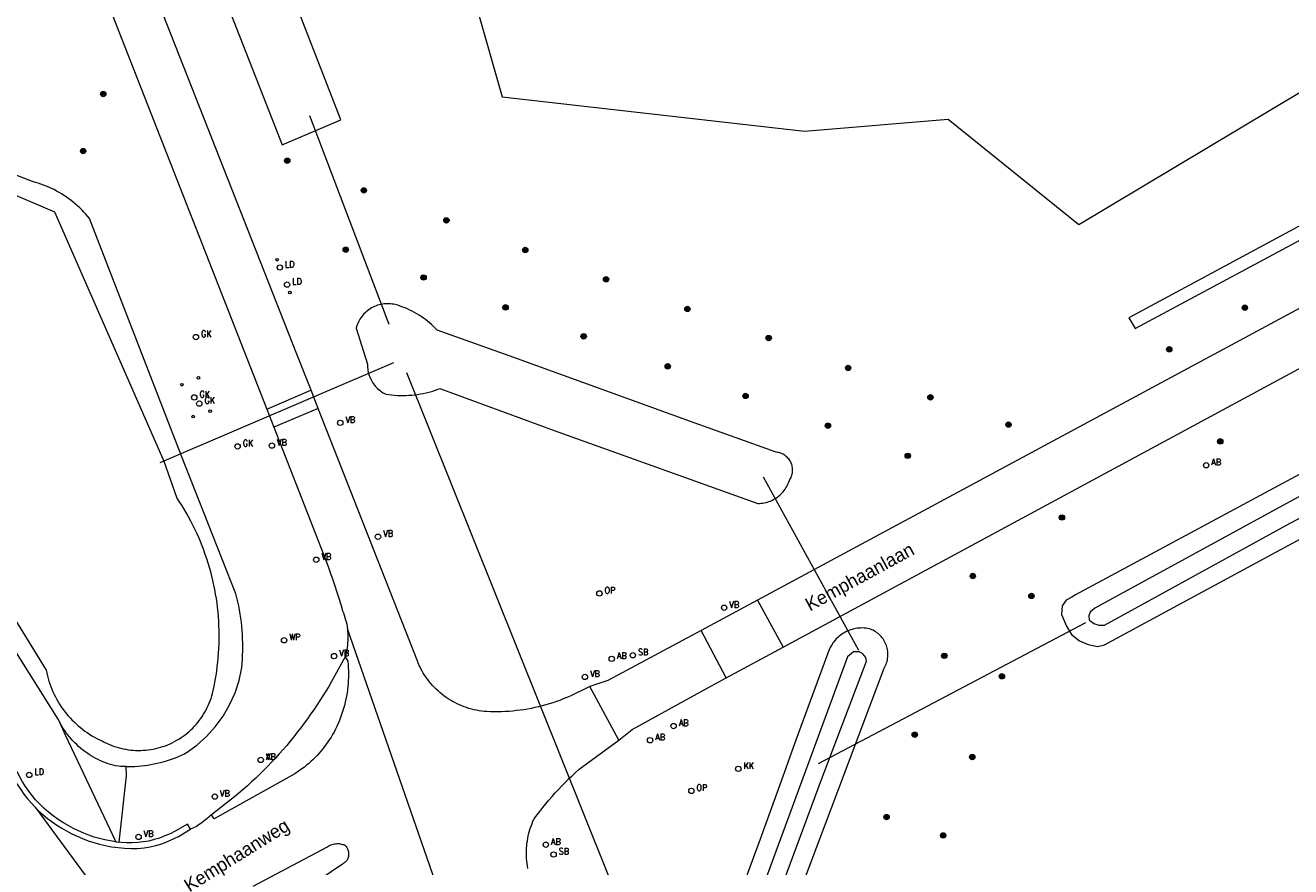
# Model space of a CAD drawing. Header units: metres. Extents: x 138165 to 154469, y 480134 to 494189.
# Tile 112 of 256: x 146881 to 146999, y 483406 to 483485. Entities that reach past the tile are written whole.
import ezdxf

# ---------------------------------------------------------------- set-up
doc = ezdxf.new("R2010")
doc.units = ezdxf.units.M
doc.header["$LTSCALE"] = 0.001
doc.header["$MEASUREMENT"] = 0
for name, color, linetype, lineweight in [('TOP-L-duiker', 7, 'Continuous', 0), ('TOP-L-topo objecten punt', 7, 'Continuous', 0), ('TOP-L-topo objecten vlak', 7, 'Continuous', 0), ('TOP-T-topo huisnummering naamgeving', 7, 'Continuous', 0)]:
    doc.layers.add(name, color=color, linetype=linetype, lineweight=lineweight)
doc.styles.add('Style-INTL_ISO', font='INTL_ISO.shx')
doc.styles.add('Style-STANDARD', font='STANDARD.shx')

# ---------------------------------------------------------------- blocks, each defined once
blk = doc.blocks.new('24')
at = {"layer": 'TOP-L-topo objecten punt', "color": 7, "linetype": 'Continuous', "lineweight": 0}
for radius in [0.025, 0.0182, 0.0115, 0.005]:
    blk.add_circle((0, 0), radius, dxfattribs=at)
blk = doc.blocks.new('73')
at = {"layer": 'TOP-L-topo objecten punt', "color": 7, "linetype": 'Continuous', "lineweight": 0}
blk.add_circle((0, 0), 0.025, dxfattribs=at)
at = {"layer": 'TOP-L-topo objecten punt', "color": 7, "linetype": 'Continuous', "lineweight": 0, "style": 'Style-STANDARD'}
blk.add_text('WP', height=0.06, dxfattribs=at).set_placement((0.0483, 0))
blk = doc.blocks.new('121')
at = {"layer": 'TOP-L-topo objecten punt', "color": 7, "linetype": 'Continuous', "lineweight": 0}
blk.add_circle((0, 0), 0.025, dxfattribs=at)
at = {"layer": 'TOP-L-topo objecten punt', "color": 7, "linetype": 'Continuous', "lineweight": 0, "style": 'Style-STANDARD'}
blk.add_text('LD', height=0.06, dxfattribs=at).set_placement((0.0483, 0))
blk = doc.blocks.new('10')
at = {"layer": 'TOP-L-topo objecten punt', "linetype": 'Continuous', "lineweight": 0}
blk.add_circle((0, 0), 0.0125, dxfattribs=at)
blk = doc.blocks.new('38')
at = {"layer": 'TOP-L-topo objecten punt', "color": 7, "linetype": 'Continuous', "lineweight": 0}
blk.add_circle((0, 0), 0.025, dxfattribs=at)
at = {"layer": 'TOP-L-topo objecten punt', "color": 7, "linetype": 'Continuous', "lineweight": 0, "style": 'Style-STANDARD'}
blk.add_text('OP', height=0.06, dxfattribs=at).set_placement((0.048, 0))
blk = doc.blocks.new('81')
at = {"layer": 'TOP-L-topo objecten punt', "color": 7, "linetype": 'Continuous', "lineweight": 0}
blk.add_circle((0, 0), 0.025, dxfattribs=at)
at = {"layer": 'TOP-L-topo objecten punt', "color": 7, "linetype": 'Continuous', "lineweight": 0, "style": 'Style-STANDARD'}
blk.add_text('GK', height=0.06, dxfattribs=at).set_placement((0.0483, 0))
blk = doc.blocks.new('119')
at = {"layer": 'TOP-L-topo objecten punt', "color": 7, "linetype": 'Continuous', "lineweight": 0}
blk.add_circle((0, 0), 0.025, dxfattribs=at)
at = {"layer": 'TOP-L-topo objecten punt', "color": 7, "linetype": 'Continuous', "lineweight": 0, "style": 'Style-STANDARD'}
blk.add_text('KK', height=0.06, dxfattribs=at).set_placement((0.0483, 0))
blk = doc.blocks.new('11')
at = {"layer": 'TOP-L-topo objecten punt', "color": 7, "linetype": 'Continuous', "lineweight": 0}
blk.add_circle((0, 0), 0.025, dxfattribs=at)
at = {"layer": 'TOP-L-topo objecten punt', "color": 7, "linetype": 'Continuous', "lineweight": 0, "style": 'Style-STANDARD'}
blk.add_text('AB', height=0.06, dxfattribs=at).set_placement((0.0483, 0))
blk = doc.blocks.new('14')
at = {"layer": 'TOP-L-topo objecten punt', "color": 7, "linetype": 'Continuous', "lineweight": 0}
blk.add_circle((0, 0), 0.025, dxfattribs=at)
at = {"layer": 'TOP-L-topo objecten punt', "color": 7, "linetype": 'Continuous', "lineweight": 0, "style": 'Style-STANDARD'}
blk.add_text('VB', height=0.06, dxfattribs=at).set_placement((0.0483, 0))
blk = doc.blocks.new('175')
at = {"layer": 'TOP-L-topo objecten punt', "color": 7, "linetype": 'Continuous', "lineweight": 0}
blk.add_circle((0, 0), 0.025, dxfattribs=at)
at = {"layer": 'TOP-L-topo objecten punt', "color": 7, "linetype": 'Continuous', "lineweight": 0, "style": 'Style-STANDARD'}
blk.add_text('SB', height=0.06, dxfattribs=at).set_placement((0.0483, 0))

msp = doc.modelspace()

# ---------------------------------------------------------------- linework, layer by layer
at = {"layer": 'TOP-L-duiker', "flags": 128}
for points in [[(146907.08, 483476.18), (146914.48, 483456.7)], [(146914.93, 483453.09), (146893.11, 483443.76)], [(146916.12, 483452.19), (146940.95, 483390.29)], [(146949.41, 483442.45), (146958.29, 483426.27)], [(146979.48, 483428.82), (146954.53, 483415.65)]]:
    msp.add_lwpolyline(points, dxfattribs=at)
at = {"layer": 'TOP-L-topo objecten vlak', "flags": 128}
for points in [[(146907.23, 483450.56), (146905.89, 483453.9), (146890.78, 483492.38), (146876.7, 483528.36), (146862.45, 483564.72), (146851.09, 483593.86), (146850.81, 483594.58)], [(146978.85, 483466), (147017.78, 483489.32), (146978.52, 483560.99), (146939.82, 483539.31), (146911.57, 483525.34), (146925.07, 483477.92), (146953.27, 483474.73), (146966.68, 483475.86), (146978.85, 483466)], [(146885.33, 483522.43), (146889.78, 483511.1), (146904.52, 483473.46), (146910.01, 483475.79), (146890.78, 483525.33)], [(146888.33, 483486.48), (146903.09, 483448.77)], [(147067.26, 483479.17), (146978.55, 483431.43), (146978.45, 483431.38), (146978.2, 483431.24), (146977.67, 483430.96), (146977.31, 483430.4), (146977.23, 483429.61), (146977.72, 483428.52), (146978.17, 483427.73), (146978.93, 483427.16), (146979.72, 483426.82), (146980.59, 483426.63), (146981.24, 483426.76), (146989.24, 483431.09), (147069.18, 483474.31)], [(146980.34, 483430.19), (146979.93, 483429.81), (146979.8, 483429.47), (146979.82, 483429.1), (146980.04, 483428.93), (146980.36, 483428.74), (146980.74, 483428.61), (146981.27, 483428.61), (146998.22, 483437.95), (147017.95, 483448.49), (147043.28, 483461.88), (147067.88, 483475.27), (147068.39, 483475.77), (147068.51, 483476.11), (147068.45, 483476.5), (147068.26, 483476.77), (147068.02, 483477), (147067.65, 483477.12), (147067.34, 483477.12), (147066.78, 483476.93), (147048.16, 483467), (147025.09, 483454.21), (146998.92, 483440.34), (146980.34, 483430.19)], [(146889.97, 483415.41), (146890.18, 483415.41), (146890.48, 483415.42), (146890.78, 483415.43), (146891.08, 483415.45), (146891.38, 483415.47), (146891.68, 483415.51), (146891.98, 483415.55), (146892.27, 483415.6), (146892.57, 483415.65), (146892.86, 483415.72), (146893.15, 483415.78), (146893.44, 483415.86), (146893.73, 483415.95), (146894.02, 483416.04), (146894.3, 483416.14), (146894.58, 483416.24), (146894.86, 483416.36), (146895.14, 483416.48), (146895.41, 483416.6), (146895.43, 483416.61), (146895.43, 483416.61), (146895.57, 483416.69), (146896.56, 483417.41), (146897.47, 483418.22), (146898.29, 483419.13), (146899.02, 483420.11), (146899.63, 483421.17), (146900.14, 483422.28), (146900.52, 483423.45), (146900.75, 483424.5), (146900.77, 483424.66), (146900.8, 483425.05), (146900.82, 483425.43), (146900.84, 483425.82), (146900.85, 483426.2), (146900.86, 483426.58), (146900.85, 483426.97), (146900.84, 483427.35), (146900.82, 483427.74), (146900.8, 483428.12), (146900.77, 483428.45), (146900.76, 483428.5), (146900.72, 483428.89), (146900.67, 483429.27), (146900.61, 483429.65), (146900.55, 483430.03), (146900.48, 483430.4), (146900.4, 483430.78), (146900.31, 483431.15), (146900.22, 483431.53), (146895.1, 483444.48), (146886.54, 483466.57), (146886.37, 483466.78), (146886.2, 483466.98), (146886.02, 483467.18), (146885.83, 483467.37), (146885.64, 483467.56), (146885.45, 483467.74), (146885.25, 483467.92), (146885.04, 483468.1), (146884.83, 483468.26), (146884.62, 483468.42), (146884.4, 483468.58), (146884.18, 483468.73), (146883.95, 483468.87), (146883.72, 483469.01), (146883.49, 483469.14), (146883.25, 483469.27), (146883.01, 483469.38), (146882.76, 483469.49), (146882.52, 483469.6), (146882.27, 483469.7), (146882.02, 483469.79), (146881.76, 483469.87), (146881.5, 483469.95), (146881.24, 483470.02), (146871.3, 483473.82)], [(146869.93, 483444.88), (146882.51, 483424.41), (146882.56, 483424.15), (146882.62, 483423.89), (146882.69, 483423.63), (146882.77, 483423.38), (146882.85, 483423.13), (146882.94, 483422.88), (146883.04, 483422.63), (146883.14, 483422.39), (146883.26, 483422.15), (146883.37, 483421.91), (146883.5, 483421.68), (146883.63, 483421.45), (146883.77, 483421.22), (146883.92, 483421), (146884.07, 483420.78), (146884.23, 483420.57), (146884.39, 483420.36), (146884.56, 483420.16), (146884.74, 483419.96), (146884.92, 483419.77), (146885.11, 483419.58), (146885.3, 483419.4), (146885.5, 483419.22), (146885.7, 483419.05), (146885.91, 483418.89), (146886.12, 483418.73), (146886.34, 483418.58), (146886.56, 483418.43), (146886.78, 483418.29), (146887.01, 483418.16), (146887.25, 483418.03), (146887.48, 483417.91), (146887.72, 483417.8), (146887.93, 483417.69), (146888.14, 483417.59), (146888.21, 483417.55), (146888.36, 483417.49), (146888.57, 483417.4), (146888.79, 483417.32), (146889.02, 483417.24), (146889.24, 483417.18), (146889.47, 483417.12), (146889.7, 483417.06), (146889.92, 483417.02), (146889.93, 483417.02), (146890.16, 483416.98), (146890.4, 483416.95), (146890.63, 483416.93), (146890.86, 483416.92), (146891.1, 483416.91), (146891.33, 483416.92), (146891.57, 483416.93), (146891.8, 483416.94), (146892.04, 483416.97), (146892.27, 483417), (146892.5, 483417.04), (146892.73, 483417.09), (146892.96, 483417.15), (146893.19, 483417.21), (146893.41, 483417.28), (146893.63, 483417.36), (146893.85, 483417.45), (146894.07, 483417.54), (146894.28, 483417.64), (146894.49, 483417.75), (146894.7, 483417.86), (146894.9, 483417.98), (146895.1, 483418.11), (146895.29, 483418.24), (146895.48, 483418.38), (146895.66, 483418.53), (146895.84, 483418.68), (146896.01, 483418.84), (146896.18, 483419), (146896.35, 483419.17), (146896.5, 483419.35), (146896.65, 483419.53), (146896.8, 483419.71), (146896.94, 483419.9), (146897.07, 483420.09), (146897.2, 483420.29), (146897.32, 483420.49), (146897.43, 483420.7), (146897.54, 483420.91), (146897.64, 483421.12), (146897.73, 483421.34), (146897.82, 483421.56), (146897.89, 483421.78), (146897.96, 483422), (146898.03, 483422.23), (146898.12, 483422.65), (146898.21, 483423.06), (146898.29, 483423.48), (146898.36, 483423.9), (146898.42, 483424.32), (146898.48, 483424.74), (146898.53, 483425.16), (146898.57, 483425.59), (146898.6, 483426.01), (146898.62, 483426.43), (146898.64, 483426.86), (146898.65, 483427.28), (146898.65, 483427.71), (146898.65, 483428.13), (146898.63, 483428.56), (146898.61, 483428.98), (146898.58, 483429.41), (146898.55, 483429.83), (146898.5, 483430.25), (146898.45, 483430.68), (146898.39, 483431.1), (146898.32, 483431.52), (146898.24, 483431.93), (146898.16, 483432.35), (146898.07, 483432.77), (146897.97, 483433.18), (146897.86, 483433.59), (146897.75, 483434), (146897.62, 483434.41), (146897.49, 483434.81), (146897.36, 483435.22), (146897.21, 483435.62), (146897.06, 483436.01), (146896.9, 483436.41), (146896.74, 483436.8), (146896.57, 483437.19), (146896.39, 483437.57), (146896.2, 483437.95), (146896.01, 483438.33), (146895.8, 483438.71), (146895.6, 483439.08), (146895.38, 483439.45), (146895.16, 483439.81), (146894.93, 483440.17), (146894.7, 483440.52), (146893.52, 483443.89), (146883.33, 483467.16), (146875.37, 483470.56)], [(147005.89, 483469.33), (146983.52, 483457.31), (146984.12, 483456.3), (147002.15, 483465.97)], [(146883.63, 483419.83), (146866.87, 483446.51), (146855.83, 483465.32)], [(147004.8, 483461.08), (146948.87, 483430.95)], [(146948.91, 483439.97), (146949.06, 483439.98), (146949.21, 483439.99), (146949.36, 483440.01), (146949.5, 483440.03), (146949.65, 483440.06), (146949.79, 483440.1), (146949.93, 483440.15), (146950.08, 483440.2), (146950.21, 483440.26), (146950.35, 483440.33), (146950.48, 483440.4), (146950.6, 483440.48), (146950.73, 483440.56), (146950.85, 483440.65), (146950.96, 483440.75), (146951.07, 483440.85), (146951.17, 483440.96), (146951.27, 483441.07), (146951.36, 483441.19), (146951.45, 483441.31), (146951.53, 483441.43), (146951.61, 483441.56), (146951.68, 483441.69), (146951.74, 483441.83), (146951.8, 483441.97), (146951.85, 483442.11), (146951.91, 483442.2), (146951.96, 483442.3), (146952.01, 483442.41), (146952.06, 483442.51), (146952.09, 483442.62), (146952.12, 483442.73), (146952.14, 483442.84), (146952.15, 483442.96), (146952.16, 483443.07), (146952.15, 483443.18), (146952.14, 483443.3), (146952.12, 483443.41), (146952.1, 483443.52), (146952.07, 483443.63), (146952.03, 483443.73), (146951.98, 483443.84), (146951.92, 483443.94), (146951.86, 483444.03), (146951.79, 483444.13), (146951.72, 483444.21), (146951.64, 483444.29), (146951.56, 483444.37), (146951.47, 483444.44), (146951.37, 483444.5), (146951.27, 483444.56), (146951.17, 483444.61), (146951.07, 483444.66), (146950.96, 483444.69), (146950.85, 483444.72), (146950.74, 483444.74), (146950.62, 483444.76), (146942.98, 483447.49), (146926.13, 483453.59), (146918.98, 483456.16), (146918.81, 483456.33), (146918.64, 483456.5), (146918.46, 483456.67), (146918.28, 483456.83), (146918.09, 483456.99), (146917.9, 483457.14), (146917.71, 483457.28), (146917.51, 483457.42), (146917.3, 483457.55), (146917.1, 483457.68), (146916.88, 483457.8), (146916.67, 483457.92), (146916.45, 483458.03), (146916.23, 483458.13), (146916.01, 483458.22), (146915.78, 483458.31), (146915.55, 483458.4), (146915.32, 483458.47), (146915.08, 483458.54), (146914.94, 483458.57), (146914.79, 483458.59), (146914.63, 483458.61), (146914.48, 483458.62), (146914.33, 483458.62), (146914.18, 483458.61), (146914.03, 483458.6), (146913.88, 483458.58), (146913.73, 483458.55), (146913.58, 483458.51), (146913.43, 483458.47), (146913.29, 483458.41), (146913.15, 483458.36), (146913.01, 483458.29), (146912.88, 483458.22), (146912.75, 483458.14), (146912.62, 483458.06), (146912.5, 483457.97), (146912.38, 483457.87), (146912.27, 483457.77), (146912.16, 483457.66), (146912.06, 483457.55), (146911.96, 483457.43), (146911.87, 483457.31), (146911.79, 483457.18), (146911.71, 483457.05), (146911.64, 483456.92), (146911.58, 483456.78), (146911.52, 483456.64), (146911.47, 483456.49), (146911.42, 483456.35), (146912.49, 483452.97), (146912.49, 483452.82), (146912.5, 483452.66), (146912.51, 483452.52), (146912.53, 483452.37), (146912.56, 483452.22), (146912.6, 483452.07), (146912.65, 483451.93), (146912.7, 483451.79), (146912.76, 483451.65), (146912.82, 483451.51), (146912.89, 483451.38), (146912.97, 483451.25), (146913.06, 483451.13), (146913.15, 483451.01), (146913.25, 483450.89), (146913.35, 483450.78), (146913.46, 483450.67), (146913.57, 483450.58), (146913.69, 483450.48), (146913.81, 483450.39), (146913.94, 483450.31), (146914.07, 483450.24), (146914.2, 483450.17), (146914.47, 483450.13), (146914.74, 483450.1), (146915.01, 483450.08), (146915.28, 483450.06), (146915.55, 483450.05), (146915.82, 483450.05), (146916.08, 483450.06), (146916.35, 483450.07), (146916.62, 483450.09), (146916.89, 483450.12), (146917.16, 483450.15), (146917.42, 483450.2), (146917.69, 483450.25), (146917.95, 483450.3), (146918.21, 483450.37), (146918.48, 483450.44), (146918.73, 483450.52), (146918.99, 483450.6), (146919.24, 483450.69), (146929.92, 483446.77), (146948.91, 483439.97)], [(146951.26, 483426.55), (147007.17, 483456.75)], [(146903.09, 483448.77), (146907.2, 483450.55), (146907.23, 483450.56)], [(146907.89, 483448.85), (146907.23, 483450.56)], [(146903.09, 483448.77), (146903.76, 483447.08)], [(146907.89, 483448.85), (146903.76, 483447.08)], [(146933.23, 483422.87), (146931.4, 483421.98), (146931.09, 483421.85), (146930.76, 483421.72), (146930.44, 483421.59), (146930.11, 483421.47), (146929.78, 483421.36), (146929.45, 483421.26), (146929.12, 483421.16), (146928.78, 483421.07), (146928.44, 483420.99), (146928.1, 483420.91), (146927.76, 483420.84), (146927.42, 483420.78), (146927.08, 483420.72), (146926.73, 483420.67), (146926.39, 483420.63), (146926.04, 483420.59), (146925.7, 483420.56), (146925.35, 483420.54), (146925, 483420.53), (146924.65, 483420.52), (146924.31, 483420.52), (146923.96, 483420.53), (146923.61, 483420.54), (146923.37, 483420.56), (146923.13, 483420.59), (146922.9, 483420.62), (146922.66, 483420.66), (146922.43, 483420.72), (146922.2, 483420.77), (146921.96, 483420.84), (146921.74, 483420.91), (146921.51, 483420.99), (146921.29, 483421.07), (146921.07, 483421.17), (146920.85, 483421.27), (146920.64, 483421.38), (146920.42, 483421.49), (146920.22, 483421.61), (146920.02, 483421.74), (146919.82, 483421.87), (146919.62, 483422.01), (146919.43, 483422.16), (146919.25, 483422.31), (146919.07, 483422.47), (146918.89, 483422.63), (146918.73, 483422.8), (146918.56, 483422.98), (146918.4, 483423.16), (146918.25, 483423.34), (146918.11, 483423.53), (146917.97, 483423.73), (146917.83, 483423.92), (146917.7, 483424.13), (146917.58, 483424.33), (146917.47, 483424.54), (146917.36, 483424.76), (146917.31, 483424.86), (146917.27, 483424.97), (146917.22, 483425.07), (146917.18, 483425.18), (146907.89, 483448.85)], [(146903.76, 483447.08), (146908.41, 483435.14), (146908.63, 483434.58), (146908.84, 483434), (146909.05, 483433.43), (146909.25, 483432.85), (146909.44, 483432.28), (146909.63, 483431.7), (146909.81, 483431.12), (146909.99, 483430.53), (146910.16, 483429.95), (146910.24, 483429.75), (146910.32, 483429.54), (146910.39, 483429.33), (146910.45, 483429.12), (146910.5, 483428.91), (146910.55, 483428.7), (146910.58, 483428.48), (146910.61, 483428.26)], [(146948.87, 483430.95), (146943.62, 483428.12)], [(146948.87, 483430.95), (146951.26, 483426.55)], [(146910.61, 483428.26), (146910.64, 483428.04), (146910.65, 483427.83), (146910.66, 483427.61), (146910.66, 483427.39), (146910.66, 483427.17), (146910.64, 483426.95), (146910.62, 483426.73), (146910.59, 483426.52), (146910.55, 483426.3), (146910.51, 483426.09), (146910.46, 483425.87), (146910.4, 483425.66)], [(146921.91, 483395.74), (146910.61, 483428.26)], [(146943.62, 483428.12), (146934.91, 483423.43), (146933.23, 483422.87)], [(146945.96, 483423.69), (146943.62, 483428.12)], [(146949.58, 483395.14), (146956.48, 483413.36), (146959.37, 483421.05), (146960.71, 483424.6), (146960.77, 483424.72), (146960.83, 483424.84), (146960.89, 483424.97), (146960.93, 483425.1), (146960.97, 483425.23), (146961, 483425.37), (146961.02, 483425.5), (146961.04, 483425.64), (146961.05, 483425.77), (146961.05, 483425.91), (146961.05, 483426.05), (146961.04, 483426.18), (146961.01, 483426.32), (146960.99, 483426.46), (146960.95, 483426.59), (146960.91, 483426.72), (146960.86, 483426.85), (146960.8, 483426.97), (146960.74, 483427.09), (146960.67, 483427.21), (146960.6, 483427.33), (146960.51, 483427.44), (146960.43, 483427.54), (146960.33, 483427.64), (146960.23, 483427.74), (146960.13, 483427.83), (146960.02, 483427.91), (146959.91, 483427.99), (146959.79, 483428.06), (146959.67, 483428.13), (146959.55, 483428.18), (146959.42, 483428.24), (146959.29, 483428.28), (146959.14, 483428.31), (146958.98, 483428.33), (146958.82, 483428.34), (146958.66, 483428.35), (146958.5, 483428.34), (146958.34, 483428.33), (146958.18, 483428.32), (146958.02, 483428.29), (146957.86, 483428.26), (146957.71, 483428.22), (146957.56, 483428.17), (146957.41, 483428.11), (146957.26, 483428.05), (146957.12, 483427.98), (146956.98, 483427.91), (146956.84, 483427.82), (146956.71, 483427.73), (146956.58, 483427.64), (146956.45, 483427.53), (146956.34, 483427.43), (146956.22, 483427.32), (146956.11, 483427.2), (146956.01, 483427.07), (146955.92, 483426.95), (146955.83, 483426.81), (146955.74, 483426.68), (146955.67, 483426.53), (146955.6, 483426.39), (146955.54, 483426.24), (146952.93, 483419.16), (146952.22, 483417.18), (146951.37, 483414.81), (146949.14, 483408.63), (146946.68, 483401.97)], [(146959.04, 483425.25), (146958.98, 483425.59), (146958.68, 483425.98), (146958.35, 483426.13), (146957.83, 483426.13), (146957.29, 483425.65), (146943.33, 483387.77), (146943.08, 483386.96), (146943.04, 483385.21), (146943.55, 483382.99), (146944.15, 483382.48), (146944.79, 483382.52), (146945, 483382.86), (146944.7, 483386.36), (146944.83, 483387.17), (146954.85, 483414.21), (146959.04, 483425.25)], [(146945.96, 483423.69), (146951.26, 483426.55)], [(146910.4, 483425.66), (146909.14, 483423.35), (146908.88, 483422.9), (146908.61, 483422.46), (146908.33, 483422.02), (146908.05, 483421.58), (146907.77, 483421.15), (146907.48, 483420.72), (146907.18, 483420.29), (146906.88, 483419.87), (146906.57, 483419.45), (146906.26, 483419.03), (146905.94, 483418.61), (146905.62, 483418.2), (146905.29, 483417.79), (146904.95, 483417.39), (146904.61, 483416.99), (146904.26, 483416.59), (146903.91, 483416.2), (146903.55, 483415.82), (146903.18, 483415.44), (146902.82, 483415.07), (146902.44, 483414.7), (146902.06, 483414.33), (146901.68, 483413.97), (146901.29, 483413.62), (146900.89, 483413.27), (146900.49, 483412.93), (146900.09, 483412.59), (146899.68, 483412.26), (146897.93, 483410.91)], [(146910.4, 483425.66), (146910.66, 483425.24), (146910.68, 483424.95), (146910.7, 483424.65), (146910.71, 483424.35), (146910.72, 483424.06), (146910.71, 483423.76), (146910.7, 483423.46), (146910.68, 483423.16), (146910.65, 483422.87), (146910.62, 483422.57), (146910.58, 483422.28), (146910.53, 483421.99), (146910.47, 483421.7), (146910.41, 483421.41), (146910.33, 483421.12), (146910.26, 483420.83), (146910.17, 483420.54), (146910.08, 483420.26), (146909.98, 483419.98), (146909.87, 483419.71), (146909.75, 483419.43), (146909.63, 483419.16), (146909.5, 483418.89), (146909.37, 483418.63), (146909.23, 483418.39), (146909.1, 483418.16), (146908.95, 483417.93), (146908.8, 483417.71), (146908.65, 483417.49), (146908.49, 483417.27), (146908.32, 483417.06), (146908.15, 483416.85), (146907.97, 483416.65), (146907.79, 483416.45), (146907.6, 483416.25), (146907.41, 483416.07), (146907.21, 483415.88), (146907.01, 483415.7), (146906.81, 483415.53), (146906.6, 483415.36), (146906.38, 483415.2), (146906.16, 483415.04), (146905.94, 483414.89), (146905.71, 483414.74), (146898.2, 483410.54), (146897.93, 483410.91)], [(146935.94, 483417.87), (146933.23, 483422.87)], [(146935.94, 483417.87), (146937.2, 483418.86), (146944.23, 483422.75), (146945.96, 483423.69)], [(146883.63, 483419.83), (146884.27, 483418.36), (146889, 483408.39)], [(146889.97, 483415.41), (146889.88, 483415.42), (146889.58, 483415.43), (146889.46, 483415.43), (146889.28, 483415.45), (146888.98, 483415.47), (146888.75, 483415.53), (146888.51, 483415.6), (146888.28, 483415.68), (146888.05, 483415.77), (146887.82, 483415.86), (146887.59, 483415.95), (146887.37, 483416.06), (146887.15, 483416.17), (146886.93, 483416.29), (146886.72, 483416.41), (146886.51, 483416.54), (146886.31, 483416.68), (146886.11, 483416.83), (146885.91, 483416.97), (146885.72, 483417.13), (146885.54, 483417.29), (146885.36, 483417.46), (146885.18, 483417.63), (146885.01, 483417.81), (146884.84, 483417.99), (146884.68, 483418.18), (146884.53, 483418.37), (146884.38, 483418.57), (146884.24, 483418.77), (146884.11, 483418.97), (146883.98, 483419.18), (146883.85, 483419.4), (146883.74, 483419.61), (146883.63, 483419.83)], [(146927.46, 483405.9), (146927.42, 483406.13), (146927.39, 483406.36), (146927.36, 483406.6), (146927.34, 483406.84), (146927.32, 483407.07), (146927.32, 483407.31), (146927.32, 483407.55), (146927.33, 483407.78), (146927.35, 483408.02), (146927.37, 483408.25), (146927.41, 483408.49), (146927.45, 483408.72), (146927.49, 483408.95), (146927.55, 483409.18), (146927.61, 483409.41), (146927.68, 483409.64), (146927.76, 483409.86), (146927.84, 483410.08), (146927.93, 483410.3), (146928.03, 483410.52), (146928.3, 483410.88), (146928.57, 483411.23), (146928.85, 483411.59), (146929.13, 483411.93), (146929.42, 483412.28), (146929.71, 483412.62), (146930.01, 483412.95), (146930.32, 483413.28), (146930.62, 483413.61), (146930.94, 483413.93), (146931.26, 483414.25), (146931.58, 483414.56), (146931.9, 483414.87), (146932.24, 483415.17), (146935.94, 483417.87)], [(146879.34, 483414.63), (146879.58, 483414.16), (146879.85, 483413.7), (146880.14, 483413.26), (146880.44, 483412.83), (146880.77, 483412.41), (146881.11, 483412.01), (146881.47, 483411.62)], [(146889, 483408.39), (146888.49, 483408.47), (146887.99, 483408.57), (146887.49, 483408.69), (146886.99, 483408.83), (146886.49, 483409), (146886.01, 483409.19), (146885.53, 483409.4), (146885.07, 483409.62), (146884.61, 483409.87), (146884.12, 483410.16), (146883.64, 483410.47), (146883.17, 483410.8), (146882.72, 483411.16), (146882.29, 483411.53), (146881.88, 483411.93), (146881.53, 483412.31), (146881.2, 483412.71), (146880.88, 483413.12), (146880.58, 483413.55), (146880.3, 483413.99), (146879.8, 483414.91), (146879.7, 483414.86)], [(146889.31, 483408.35), (146890, 483414.53), (146889.97, 483415.41)], [(146881.47, 483411.62), (146891.69, 483397.74)], [(146881.47, 483411.62), (146881.84, 483411.25), (146882.24, 483410.9), (146882.65, 483410.56), (146883.07, 483410.24), (146883.51, 483409.94), (146883.96, 483409.66), (146884.42, 483409.4), (146884.9, 483409.14), (146885.4, 483408.9), (146885.91, 483408.68), (146886.43, 483408.48), (146886.96, 483408.31), (146887.49, 483408.16), (146888.03, 483408.03), (146888.62, 483407.92), (146889.23, 483407.84), (146889.83, 483407.78), (146890.44, 483407.76), (146891.04, 483407.77), (146891.64, 483407.83), (146892.2, 483407.92), (146892.75, 483408.05), (146893.3, 483408.21), (146893.83, 483408.4), (146894.86, 483408.87), (146895.97, 483409.56)], [(146897.93, 483410.91), (146897.71, 483410.71), (146897.49, 483410.52), (146897.26, 483410.34), (146897.02, 483410.16), (146896.78, 483409.99), (146896.54, 483409.83), (146895.97, 483409.56)], [(146895.97, 483409.56), (146895.7, 483410.03), (146894.54, 483409.38), (146894.07, 483409.14), (146893.59, 483408.93), (146893.1, 483408.74), (146892.6, 483408.59), (146892.08, 483408.46), (146891.57, 483408.37), (146891.06, 483408.31), (146890.55, 483408.29), (146890.03, 483408.3), (146889.52, 483408.33), (146889.31, 483408.35)], [(146889, 483408.39), (146889.31, 483408.35)], [(146901.83, 483404.23), (146908.7, 483407.9), (146908.79, 483407.96), (146908.89, 483408.02), (146908.98, 483408.07), (146909.09, 483408.11), (146909.19, 483408.15), (146909.3, 483408.17), (146909.4, 483408.2), (146909.51, 483408.21), (146909.62, 483408.22), (146909.73, 483408.22), (146909.85, 483408.22), (146909.95, 483408.2), (146910.06, 483408.18), (146910.17, 483408.15), (146910.27, 483408.12), (146910.38, 483408.08), (146910.44, 483408.01), (146910.5, 483407.95), (146910.55, 483407.87), (146910.6, 483407.8), (146910.64, 483407.72), (146910.67, 483407.63), (146910.7, 483407.55), (146910.72, 483407.46), (146910.73, 483407.37), (146910.73, 483407.28), (146910.73, 483407.19), (146910.72, 483407.1), (146910.71, 483407.02), (146910.68, 483406.93), (146910.65, 483406.84), (146910.62, 483406.76), (146910.58, 483406.68), (146910.53, 483406.62), (146910.48, 483406.55), (146910.42, 483406.49), (146910.36, 483406.44), (146910.29, 483406.39), (146910.22, 483406.35), (146910.15, 483406.31), (146906.03, 483403.5)]]:
    msp.add_lwpolyline(points, dxfattribs=at)

# ---------------------------------------------------------------- block references
at = {"layer": 'TOP-L-topo objecten punt', "xscale": 10, "yscale": 10, "zscale": 10}
for name, p in [('24', (146887.84, 483478.19)), ('24', (146885.96, 483472.87)), ('24', (146905, 483471.97)), ('24', (146912.15, 483469.2)), ('24', (146919.85, 483466.4)), ('24', (146910.46, 483463.66)), ('10', (146904.05, 483462.73)), ('24', (146927.21, 483463.64)), ('121', (146904.31, 483462)), ('121', (146904.99, 483460.4)), ('24', (146917.72, 483461.07)), ('24', (146934.75, 483460.9)), ('10', (146905.26, 483459.67)), ('24', (146925.37, 483458.27)), ('24', (146942.34, 483458.13)), ('24', (146994.35, 483458.25)), ('81', (146896.48, 483455.51)), ('24', (146932.66, 483455.57)), ('24', (146949.92, 483455.41)), ('24', (146987.3, 483454.37)), ('24', (146940.5, 483452.78)), ('24', (146957.34, 483452.62)), ('10', (146895.18, 483451.06)), ('10', (146896.71, 483451.69)), ('81', (146896.33, 483449.87)), ('81', (146896.8, 483449.29)), ('24', (146947.77, 483450.01)), ('24', (146965.01, 483449.88)), ('10', (146897.82, 483448.59)), ('10', (146896.22, 483448.08)), ('14', (146909.95, 483447.5)), ('24', (146955.45, 483447.23)), ('24', (146972.3, 483447.33)), ('81', (146900.37, 483445.3)), ('14', (146903.57, 483445.37)), ('24', (146992.05, 483445.76)), ('24', (146962.9, 483444.42)), ('11', (146990.74, 483443.54)), ('24', (146977.28, 483438.66)), ('14', (146913.47, 483436.87)), ('14', (146907.71, 483434.72)), ('24', (146968.97, 483433.2)), ('38', (146934.13, 483431.57)), ('14', (146945.77, 483430.24)), ('24', (146974.44, 483431.34)), ('73', (146904.71, 483427.2)), ('14', (146909.37, 483425.72)), ('175', (146937.25, 483425.8)), ('11', (146935.28, 483425.47)), ('24', (146966.31, 483425.75)), ('14', (146932.78, 483423.78)), ('24', (146971.68, 483423.84)), ('11', (146941.05, 483419.19)), ('11', (146938.86, 483417.87)), ('24', (146963.55, 483418.38)), ('11', (146902.53, 483416.03)), ('14', (146902.53, 483416.03)), ('119', (146947.09, 483415.2)), ('24', (146968.92, 483416.3)), ('121', (146880.93, 483414.63)), ('14', (146898.25, 483412.61)), ('38', (146942.71, 483413.14)), ('24', (146960.92, 483410.7)), ('14', (146891.13, 483408.84)), ('11', (146929.13, 483408.11)), ('24', (146966.2, 483408.98)), ('175', (146929.85, 483407.2))]:
    msp.add_blockref(name, p, dxfattribs=at)

# ---------------------------------------------------------------- texts
at = {"layer": 'TOP-T-topo huisnummering naamgeving', "style": 'Style-INTL_ISO'}
for s, rotation, p in [('Kemphaanlaan', 28.7, (146953.77, 483429.88)), ('Kemphaanweg', 32, (146895.88, 483403.65))]:
    msp.add_text(s, height=1.25, rotation=rotation, dxfattribs=at).set_placement(p)

doc.saveas('drawing.dxf')
